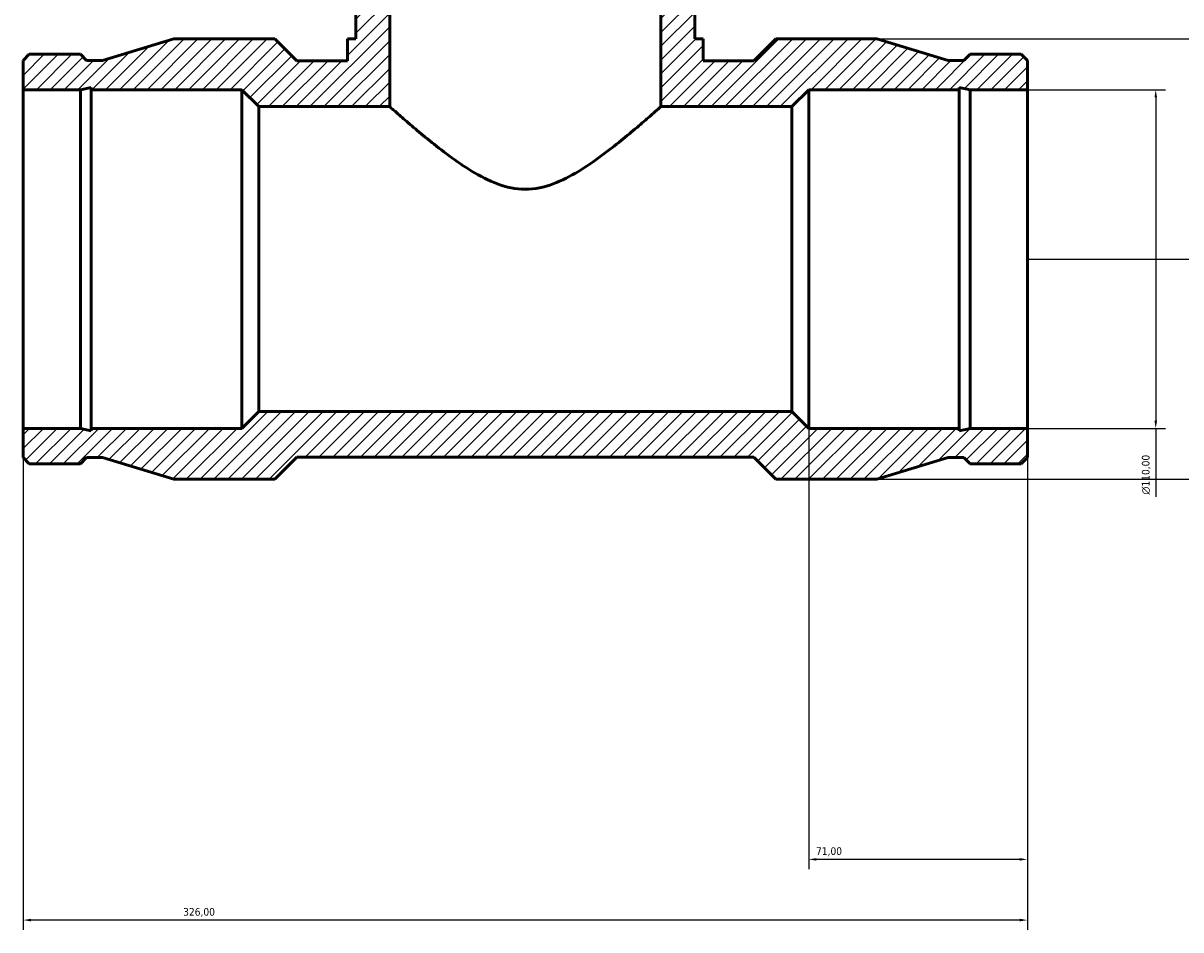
# Model space of a CAD drawing. Header units: millimetres. Extents: x -193 to 1621, y -1082 to 1179.
# Tile 5 of 8: x 410 to 786, y 667 to 961. Entities that reach past the tile are written whole.
import ezdxf

# ---------------------------------------------------------------- set-up
doc = ezdxf.new("R2010")
doc.units = ezdxf.units.MM
for name, color, linetype, lineweight in [('Dimension (ISO)', 7, 'Continuous', 25), ('Hatch (ISO)', 7, 'Continuous', 18), ('Visible (ISO)', 7, 'Continuous', 50)]:
    doc.layers.add(name, color=color, linetype=linetype, lineweight=lineweight)
doc.styles.add('Note Text (ISO)', font='tahoma.ttf')
doc.dimstyles.new('Default (ISO)', dxfattribs={"dimtxt": 2.5, "dimasz": 2.5, "dimexe": 3.175, "dimexo": 0, "dimgap": 0.762, "dimtad": 1, "dimrnd": 1e-08, "dimzin": 0, "dimtxsty": 'Note Text (ISO)', "dimcen": 0.09, "dimdle": 10, "dimclrd": 256, "dimclre": 256, "dimclrt": 232, "dimazin": 0, "dimtfac": 1.40208, "dimtmove": 0, "dimatfit": 3, "dimfxl": 1, "dimtolj": 1, "dimtzin": 0, "dimlwd": -1, "dimlwe": -1, "dimarcsym": 0})

# ---------------------------------------------------------------- blocks, each defined once
blk = doc.blocks.new('*D7')
at = {"layer": 'Defpoints', "color": 0, "transparency": 16777216}
for p in [(736.03, 939.68), (736.03, 829.68), (777.69, 829.68)]:
    blk.add_point(p, dxfattribs=at)
at = {"layer": 'Dimension (ISO)', "transparency": 16777216}
for p, q in [((736.03, 939.68), (780.87, 939.68)), ((777.69, 937.18), (777.69, 832.18)), ((736.03, 829.68), (780.87, 829.68)), ((777.69, 829.68), (777.69, 807.43))]:
    blk.add_line(p, q, dxfattribs=at)
for points in [[(777.28, 937.18), (778.11, 937.18), (777.69, 939.68)], [(777.28, 832.18), (778.11, 832.18), (777.69, 829.68)]]:
    blk.add_solid(points, dxfattribs=at)
at = {"layer": 'Dimension (ISO)', "color": 232, "true_color": 0xca0064, "transparency": 16777216, "insert": (773.17, 808.19), "char_height": 2.5, "attachment_point": 1, "rotation": 90, "style": 'Note Text (ISO)'}
blk.add_mtext('\\A1;\\fAIGDT|b0|i0;\\H2.5000;\\ln\\fTahoma|b0|i0;\\H2.5000;110,00', dxfattribs=at)
blk = doc.blocks.new('*D8')
at = {"layer": 'Defpoints', "color": 0, "transparency": 16777216}
for p in [(687.13, 956.18), (687.13, 813.18), (831.54, 813.18)]:
    blk.add_point(p, dxfattribs=at)
at = {"layer": 'Dimension (ISO)', "transparency": 16777216}
for p, q in [((687.13, 956.18), (834.72, 956.18)), ((831.54, 953.68), (831.54, 815.68)), ((687.13, 813.18), (834.72, 813.18)), ((831.54, 813.18), (831.54, 787.47))]:
    blk.add_line(p, q, dxfattribs=at)
for points in [[(831.12, 953.68), (831.96, 953.68), (831.54, 956.18)], [(831.12, 815.68), (831.96, 815.68), (831.54, 813.18)]]:
    blk.add_solid(points, dxfattribs=at)
at = {"layer": 'Dimension (ISO)', "color": 232, "true_color": 0xca0064, "transparency": 16777216, "insert": (827.61, 788.23), "char_height": 2.5, "attachment_point": 1, "rotation": 90, "style": 'Note Text (ISO)'}
blk.add_mtext('\\A1;143,00', dxfattribs=at)
blk = doc.blocks.new('*D9')
at = {"layer": 'Defpoints', "color": 0, "transparency": 16777216}
for p in [(617.03, 1044.68), (736.03, 884.68), (978.03, 884.68)]:
    blk.add_point(p, dxfattribs=at)
at = {"layer": 'Dimension (ISO)', "transparency": 16777216}
for p, q in [((617.03, 1044.68), (981.21, 1044.68)), ((978.03, 1042.18), (978.03, 887.18)), ((736.03, 884.68), (981.21, 884.68))]:
    blk.add_line(p, q, dxfattribs=at)
for points in [[(977.61, 1042.18), (978.45, 1042.18), (978.03, 1044.68)], [(977.61, 887.18), (978.45, 887.18), (978.03, 884.68)]]:
    blk.add_solid(points, dxfattribs=at)
at = {"layer": 'Dimension (ISO)', "color": 232, "true_color": 0xca0064, "transparency": 16777216, "insert": (974.1, 882.23), "char_height": 2.5, "attachment_point": 1, "rotation": 90, "style": 'Note Text (ISO)'}
blk.add_mtext('\\A1;160,00', dxfattribs=at)
blk = doc.blocks.new('*D10')
at = {"layer": 'Defpoints', "color": 0, "transparency": 16777216}
for p in [(410.03, 829.68), (736.03, 829.68), (410.03, 669.97)]:
    blk.add_point(p, dxfattribs=at)
at = {"layer": 'Dimension (ISO)', "transparency": 16777216}
for p, q in [((410.03, 829.68), (410.03, 666.79)), ((736.03, 829.68), (736.03, 666.79)), ((733.53, 669.97), (412.53, 669.97))]:
    blk.add_line(p, q, dxfattribs=at)
for points in [[(412.53, 670.39), (412.53, 669.55), (410.03, 669.97)], [(733.53, 670.39), (733.53, 669.55), (736.03, 669.97)]]:
    blk.add_solid(points, dxfattribs=at)
at = {"layer": 'Dimension (ISO)', "color": 232, "true_color": 0xca0064, "transparency": 16777216, "insert": (461.97, 673.9), "char_height": 2.5, "attachment_point": 1, "style": 'Note Text (ISO)'}
blk.add_mtext('\\A1;326,00', dxfattribs=at)
blk = doc.blocks.new('*D11')
at = {"layer": 'Defpoints', "color": 0, "transparency": 16777216}
for p in [(665.03, 829.68), (736.03, 829.68), (665.03, 689.68)]:
    blk.add_point(p, dxfattribs=at)
at = {"layer": 'Dimension (ISO)', "transparency": 16777216}
for p, q in [((665.03, 829.68), (665.03, 686.51)), ((736.03, 829.68), (736.03, 686.51)), ((733.53, 689.68), (667.53, 689.68))]:
    blk.add_line(p, q, dxfattribs=at)
for points in [[(667.53, 690.1), (667.53, 689.27), (665.03, 689.68)], [(733.53, 690.1), (733.53, 689.27), (736.03, 689.68)]]:
    blk.add_solid(points, dxfattribs=at)
at = {"layer": 'Dimension (ISO)', "color": 232, "true_color": 0xca0064, "transparency": 16777216, "insert": (667.41, 693.62), "char_height": 2.5, "attachment_point": 1, "style": 'Note Text (ISO)'}
blk.add_mtext('\\A1;71,00', dxfattribs=at)

msp = doc.modelspace()

# ---------------------------------------------------------------- hatches: boundary and pattern name
at = {"layer": 'Hatch (ISO)'}
h = msp.add_hatch(dxfattribs=at)
h.set_pattern_fill('ANSI31', color=256, scale=25.4, style=0)
h.set_pattern_definition([(45, (0, 0), (-2.245064, 2.245064), [])])
h.paths.add_polyline_path([(713.91, 940.434), (717.436, 939.684), (736.031, 939.684), (736.031, 949.184), (734.036, 951.179), (717.436, 951.179), (715.441, 949.184), (710.294, 949.184), (687.131, 956.184), (654.346, 956.184), (647.196, 949.034), (630.781, 949.034), (630.781, 956.184), (628.031, 956.184), (628.031, 1044.684), (617.031, 1044.684), (617.031, 934.184), (659.531, 934.184), (665.031, 939.684), (713.91, 939.684)])
h.paths.add_polyline_path([(428.626, 829.684), (410.031, 829.684), (410.031, 820.184), (412.026, 818.189), (428.626, 818.189), (430.621, 820.184), (435.769, 820.184), (458.931, 813.184), (491.716, 813.184), (498.866, 820.334), (647.196, 820.334), (654.346, 813.184), (687.131, 813.184), (710.294, 820.184), (715.441, 820.184), (717.436, 818.189), (734.036, 818.189), (736.031, 820.184), (736.031, 829.684), (717.436, 829.684), (713.91, 828.935), (713.91, 829.684), (665.031, 829.684), (659.531, 835.184), (486.531, 835.184), (481.031, 829.684), (432.152, 829.684), (432.152, 828.935)])
h.paths.add_polyline_path([(410.031, 939.684), (428.626, 939.684), (432.152, 940.434), (432.152, 939.684), (481.031, 939.684), (486.531, 934.184), (529.031, 934.184), (529.031, 1044.684), (518.031, 1044.684), (518.031, 956.184), (515.281, 956.184), (515.281, 949.034), (498.866, 949.034), (491.716, 956.184), (458.931, 956.184), (435.769, 949.184), (430.621, 949.184), (428.626, 951.179), (412.026, 951.179), (410.031, 949.184)])

# ---------------------------------------------------------------- linework, layer by layer
at = {"layer": 'Visible (ISO)'}
for p, q in [((518.031, 1044.684), (518.031, 956.184)), ((529.031, 934.184), (529.031, 1044.684)), ((617.031, 1044.684), (617.031, 934.184)), ((628.031, 956.184), (628.031, 1044.684)), ((458.931, 956.184), (435.769, 949.184)), ((491.716, 956.184), (458.931, 956.184)), ((498.866, 949.034), (491.716, 956.184)), ((518.031, 956.184), (515.281, 956.184)), ((515.281, 956.184), (515.281, 949.034)), ((630.781, 956.184), (628.031, 956.184)), ((630.781, 949.034), (630.781, 956.184)), ((654.346, 956.184), (647.196, 949.034)), ((687.131, 956.184), (654.346, 956.184)), ((710.294, 949.184), (687.131, 956.184)), ((412.026, 951.179), (410.031, 949.184)), ((428.626, 951.179), (412.026, 951.179)), ((430.621, 949.184), (428.626, 951.179)), ((717.436, 951.179), (715.441, 949.184)), ((734.036, 951.179), (717.436, 951.179)), ((736.031, 949.184), (734.036, 951.179)), ((410.031, 949.184), (410.031, 939.684)), ((435.769, 949.184), (430.621, 949.184)), ((515.281, 949.034), (498.866, 949.034)), ((647.196, 949.034), (630.781, 949.034)), ((715.441, 949.184), (710.294, 949.184)), ((736.031, 939.684), (736.031, 949.184)), ((410.031, 939.684), (428.626, 939.684)), ((410.031, 829.684), (410.031, 939.684)), ((428.626, 939.684), (432.152, 940.434)), ((428.626, 829.684), (428.626, 939.684)), ((432.152, 940.434), (432.152, 939.684)), ((432.152, 939.684), (481.031, 939.684)), ((432.152, 829.684), (432.152, 939.684)), ((481.031, 939.684), (486.531, 934.184)), ((481.031, 829.684), (481.031, 939.684)), ((659.531, 934.184), (665.031, 939.684)), ((665.031, 939.684), (713.91, 939.684)), ((665.031, 829.684), (665.031, 939.684)), ((713.91, 940.434), (717.436, 939.684)), ((713.91, 939.684), (713.91, 940.434)), ((713.91, 829.684), (713.91, 939.684)), ((717.436, 939.684), (736.031, 939.684)), ((717.436, 829.684), (717.436, 939.684)), ((736.031, 829.684), (736.031, 939.684)), ((486.531, 934.184), (529.031, 934.184)), ((486.531, 835.184), (486.531, 934.184)), ((617.031, 934.184), (659.531, 934.184)), ((659.531, 835.184), (659.531, 934.184)), ((486.531, 835.184), (481.031, 829.684)), ((659.531, 835.184), (486.531, 835.184)), ((665.031, 829.684), (659.531, 835.184)), ((428.626, 829.684), (410.031, 829.684)), ((410.031, 829.684), (410.031, 820.184)), ((432.152, 828.935), (428.626, 829.684)), ((481.031, 829.684), (432.152, 829.684)), ((432.152, 829.684), (432.152, 828.935)), ((713.91, 829.684), (665.031, 829.684)), ((717.436, 829.684), (713.91, 828.935)), ((713.91, 828.935), (713.91, 829.684)), ((736.031, 829.684), (717.436, 829.684)), ((736.031, 820.184), (736.031, 829.684)), ((410.031, 820.184), (412.026, 818.189)), ((428.626, 818.189), (430.621, 820.184)), ((430.621, 820.184), (435.769, 820.184)), ((435.769, 820.184), (458.931, 813.184)), ((491.716, 813.184), (498.866, 820.334)), ((498.866, 820.334), (647.196, 820.334)), ((647.196, 820.334), (654.346, 813.184)), ((687.131, 813.184), (710.294, 820.184)), ((710.294, 820.184), (715.441, 820.184)), ((715.441, 820.184), (717.436, 818.189)), ((734.036, 818.189), (736.031, 820.184)), ((412.026, 818.189), (428.626, 818.189)), ((717.436, 818.189), (734.036, 818.189)), ((458.931, 813.184), (491.716, 813.184)), ((654.346, 813.184), (687.131, 813.184))]:
    msp.add_line(p, q, dxfattribs=at)
for points, knots in [([(573.031, 907.361), (569.865, 907.361), (566.87, 908.032), (561.144, 910.149), (558.41, 911.586), (553.176, 914.753), (550.683, 916.484), (546.025, 919.913), (543.862, 921.613), (540.101, 924.653), (538.347, 926.115), (535.181, 928.8), (533.769, 930.021), (531.453, 932.041), (530.546, 932.842), (529.335, 933.914), (529.031, 934.184), (529.031, 934.184)], [0, 0, 0, 0, 0.949913, 0.949913, 1.899826, 1.899826, 2.849739, 2.849739, 3.799652, 3.799652, 4.6877031, 4.6877031, 5.5757542, 5.5757542, 6.4638053, 6.4638053, 7.3518563, 7.3518563, 7.3518563, 7.3518563]), ([(617.031, 934.184), (617.031, 934.184), (616.728, 933.914), (615.517, 932.842), (614.61, 932.041), (612.293, 930.021), (610.882, 928.8), (607.716, 926.115), (605.961, 924.653), (602.2, 921.613), (600.037, 919.913), (595.38, 916.484), (592.887, 914.753), (587.653, 911.586), (584.918, 910.149), (579.192, 908.032), (576.198, 907.361), (573.031, 907.361)], [22.055569, 22.055569, 22.055569, 22.055569, 22.9436201, 22.9436201, 23.8316712, 23.8316712, 24.7197223, 24.7197223, 25.6077734, 25.6077734, 26.5576864, 26.5576864, 27.5075994, 27.5075994, 28.4575124, 28.4575124, 29.4074254, 29.4074254, 29.4074254, 29.4074254])]:
    msp.add_open_spline(points, degree=3, knots=knots, dxfattribs=at)

# ---------------------------------------------------------------- dimensions: what is measured, and where the dimension line sits
at = {"layer": 'Dimension (ISO)'}
for base, p1, p2, angle, override, picture, middle in [((978.031, 884.684), (617.031, 1044.684), (736.031, 884.684), 90, {"dimdec": 2, "dimtp": 0, "dimtm": 0, "dimtdec": 2, "dimtofl": 0, "dimatfit": 1}, '*D9', (978.031, 887.184)), ((831.54, 813.184), (687.131, 956.184), (687.131, 813.184), 90, {"dimdec": 2, "dimtp": 0, "dimtm": 0, "dimtdec": 2, "dimtofl": 0, "dimatfit": 2}, '*D8', (831.54, 793.184)), ((410.031, 669.97), (736.031, 829.684), (410.031, 829.684), 180, {"dimdec": 2, "dimtp": 0, "dimtm": 0, "dimtdec": 2, "dimtofl": 0, "dimatfit": 1}, '*D10', (467.031, 669.97)), ((665.031, 689.684), (736.031, 829.684), (665.031, 829.684), 180, {"dimdec": 2, "dimtp": 0, "dimtm": 0, "dimtdec": 2, "dimtofl": 0, "dimatfit": 1}, '*D11', (671.531, 689.684))]:
    dim = msp.add_linear_dim(base=base, p1=p1, p2=p2, angle=angle, dimstyle='Default (ISO)', override=override, dxfattribs=at)
    dim.commit()
    dim.dimension.update_dxf_attribs({"geometry": picture, "text_midpoint": middle, "dimtype": 160})
dim = msp.add_linear_dim(base=(777.692, 829.684), p1=(736.031, 939.684), p2=(736.031, 829.684), angle=90, text='\\fAIGDT|b0|i0;\\H2.5000;\\ln\\fTahoma|b0|i0;\\H2.5000;<>', dimstyle='Default (ISO)', override={"dimdec": 2, "dimtp": 0, "dimtm": 0, "dimtdec": 2, "dimtofl": 0, "dimatfit": 2}, dxfattribs=at)
dim.commit()
dim.dimension.update_dxf_attribs({"geometry": '*D7', "text_midpoint": (777.692, 814.684), "dimtype": 160})

doc.saveas('drawing.dxf')
